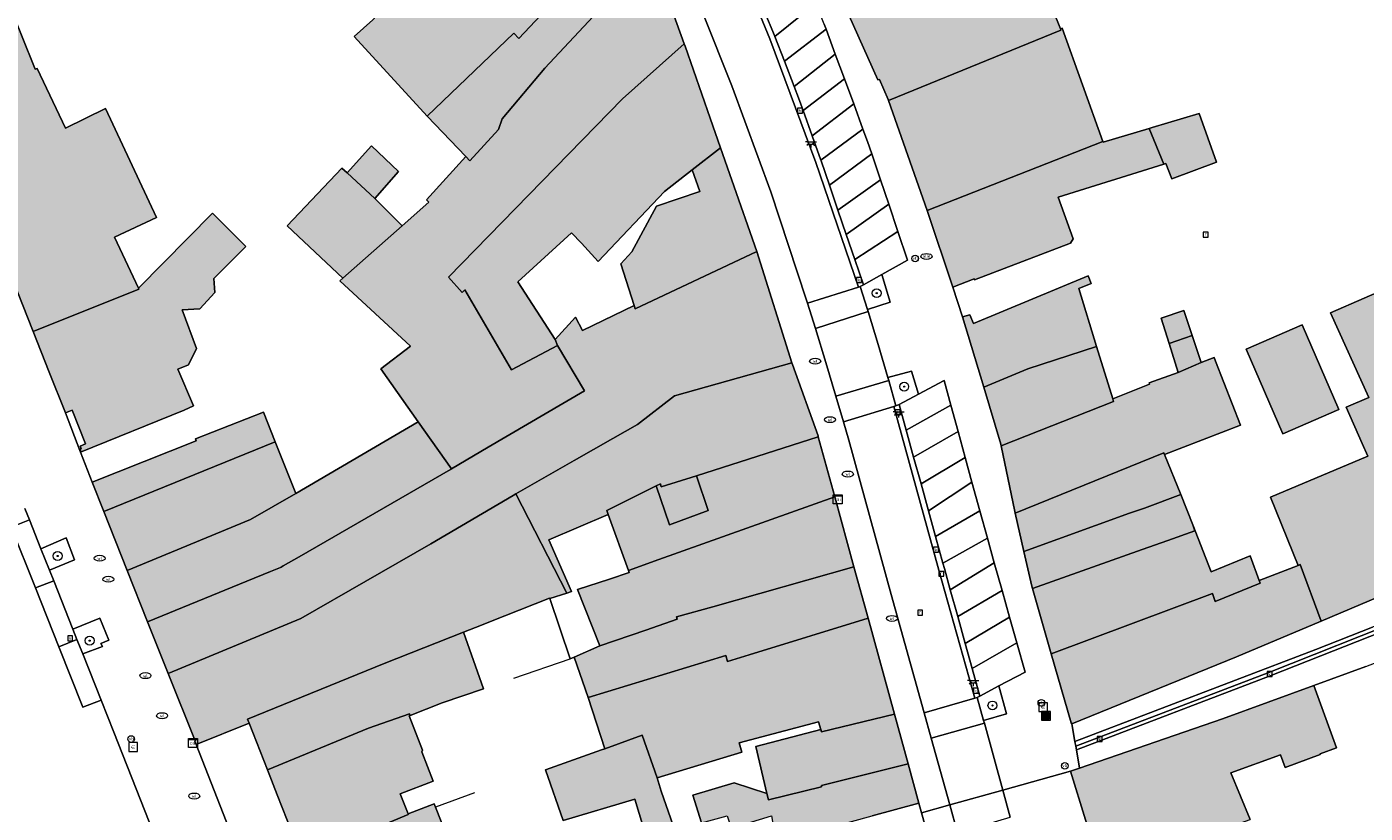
# Model space of a CAD drawing. Header units: metres. Extents: x 196496 to 197479, y 355139 to 356324.
# Tile 102 of 144: x 196795 to 196916, y 356013 to 356085. Entities that reach past the tile are written whole.
import ezdxf
from ezdxf.enums import TextEntityAlignment as Align

# ---------------------------------------------------------------- set-up
doc = ezdxf.new("R2010")
doc.units = ezdxf.units.M
doc.layers.get('0').update_dxf_attribs({"color": 252, "lineweight": 18})
for name, color, linetype, lineweight in [('B-WE-GR-BEPLANTING_CULTUUR_HEESTERS-GV', 252, 'Continuous', 18), ('B-WE-GR-BOOM-S', 252, 'Continuous', 18), ('B-WE-IE-MEUBILAIR_WEGMEUBILAIR-GV', 252, 'Continuous', 18), ('B-WE-IE-MEUBILAIR_WEGMEUBILAIR-S', 252, 'Continuous', 18), ('B-WE-IE-TERREINAFSCHEIDING_KUNSTMATIG_MUUR-G', 252, 'IE-TERREINAFSCHEIDING-KUNSTMATIG-DICHT', 18), ('B-WE-KL-BRANDSTOF_PUT-S', 252, 'Continuous', 18), ('B-WE-KL-DATA-S', 252, 'Continuous', 18), ('B-WE-KL-ET_LS_OV_LICHTPUNT-S', 252, 'Continuous', 18), ('B-WE-KL-WATER-S', 252, 'Continuous', 18), ('B-WE-OG-BEBOUWING-GV', 252, 'Continuous', 18), ('B-WE-OG-TERREIN_ERF-GV', 252, 'Continuous', 18), ('B-WE-RI-GWA_KOLK-S', 252, 'Continuous', 18), ('B-WE-RI-GWA_RIOOLPUT-S', 252, 'Continuous', 18), ('B-WE-VH-GOOT-G', 252, 'Continuous', 18), ('B-WE-VH-ONVERHARD-GV', 252, 'Continuous', 18), ('B-WE-VH-VERHARDING_ASFALT-GV', 252, 'Continuous', 18), ('B-WE-VH-VERHARDING_BETONSTRAATSTEEN-GV', 252, 'Continuous', 18), ('B-WE-VH-VERHARDING_OPEN-GV', 252, 'Continuous', 18), ('B-WE-VH-VERHARDING_STRAATBAKSTEEN-GV', 252, 'Continuous', 18), ('B-WE-VH-VERHARDING_TEGEL-GV', 252, 'Continuous', 18)]:
    doc.layers.add(name, color=color, linetype=linetype, lineweight=lineweight)
doc.layers.add('X-XX-AL-PRESENTATIE_GEBOUW3-V', color=7, linetype='Continuous', lineweight=18, true_color=0xf0f0f0)
doc.styles.add('NLCS-ISO', font='NLCS-ISO.ttf')
doc.linetypes.add('IE-TERREINAFSCHEIDING-KUNSTMATIG-DICHT', pattern='A,8,-1,[82,NLCS.SHX,S=0.75,R=90,X=0,Y=0],-1', length=10)

# ---------------------------------------------------------------- blocks, each defined once
blk = doc.blocks.new('SIE-WEG_AFVALBAK-SO')
at = {"linetype": 'ByBlock', "lineweight": 18}
h = blk.add_hatch(color=0, dxfattribs=at)
h.dxf.hatch_style = 1
h.paths.add_polyline_path([(-1.5, -1.5), (1.5, -1.5), (1.5, 1.5), (-1.5, 1.5)])
at = {"color": 0, "linetype": 'ByBlock', "lineweight": 18}
for points in [[(-2, -2), (2, -2), (2, 2), (-2, 2)], [(-1.5, -1.5), (1.5, -1.5), (1.5, 1.5), (-1.5, 1.5)]]:
    blk.add_lwpolyline(points, close=True, dxfattribs=at)
blk = doc.blocks.new('SKL-DATA_SIGNAAL_CAIKAST-SO')
at = {"color": 0, "linetype": 'ByBlock', "lineweight": 18}
for points in [[(-2, 2), (2, 2), (2, 1.68), (-2, 1.68)], [(-2, 1.52), (2, 1.52), (2, -2), (-2, -2)]]:
    blk.add_lwpolyline(points, close=True, dxfattribs=at)
at = {"color": 0, "linetype": 'ByBlock', "lineweight": 18, "style": 'NLCS-ISO'}
blk.add_text('cai', height=1.5, dxfattribs=at).set_placement((0, 0), align=Align.MIDDLE_CENTER)
blk = doc.blocks.new('SIE-WEG_PAAL_VERKEERSBORD-SO')
at = {"color": 0, "linetype": 'ByBlock', "lineweight": 18}
blk.add_circle((0, 0), 1.5, dxfattribs=at)
at = {"color": 0, "linetype": 'ByBlock', "lineweight": 18, "style": 'NLCS-ISO'}
blk.add_text('vb', height=1.5, dxfattribs=at).set_placement((0, 0.13), align=Align.MIDDLE_CENTER)
blk = doc.blocks.new('SRI-KOLK-SO')
at = {"color": 0, "linetype": 'ByBlock', "lineweight": 18}
blk.add_lwpolyline([(-1.125, -1.125), (1.125, -1.125), (1.125, 1.125), (-1.125, 1.125)], close=True, dxfattribs=at)
at = {"color": 0, "linetype": 'ByBlock', "lineweight": 18, "style": 'NLCS-ISO'}
blk.add_text('k', height=1.5, dxfattribs=at).set_placement((0, 0), align=Align.MIDDLE_CENTER)
blk = doc.blocks.new('SRI-PUT_INSPECTIEPUT_RIOOLPUT-SO')
at = {"color": 0, "linetype": 'ByBlock', "lineweight": 18}
blk.add_lwpolyline([(-1.12, -1.12), (1.12, -1.12), (1.12, 1.12), (-1.12, 1.12)], close=True, dxfattribs=at)
at = {"color": 0, "linetype": 'ByBlock', "lineweight": 18, "style": 'NLCS-ISO'}
blk.add_text('r', height=1.5, dxfattribs=at).set_placement((0, 0.28), align=Align.MIDDLE_CENTER)
blk = doc.blocks.new('SKL-BENZINEPUT_OLIEPUT-SO')
at = {"color": 0, "linetype": 'ByBlock', "lineweight": 18}
blk.add_ellipse((0, 0), major_axis=(2.5, 0), ratio=0.54, dxfattribs=at)
at = {"color": 0, "linetype": 'ByBlock', "lineweight": 18, "style": 'NLCS-ISO'}
blk.add_text('olie', height=1.5, dxfattribs=at).set_placement((0, 0.16), align=Align.MIDDLE_CENTER)
blk = doc.blocks.new('SKL-WATER_WATERLEIDINGPUT-SO')
at = {"color": 0, "linetype": 'ByBlock', "lineweight": 18}
blk.add_ellipse((0, 0), major_axis=(2.5, 0), ratio=0.54, dxfattribs=at)
at = {"color": 0, "linetype": 'ByBlock', "lineweight": 18, "style": 'NLCS-ISO'}
blk.add_text('wl', height=1.5, dxfattribs=at).set_placement((0, 0), align=Align.MIDDLE_CENTER)
blk = doc.blocks.new('SKL-ET_OV_LICHTPUNT-SO')
at = {"color": 0, "linetype": 'ByBlock', "lineweight": 18}
for points in [[(-1.25, 0), (-2.5, 0)], [(1.25, 0), (2.5, 0)], [(-0.92, -0.85), (-1.83, -1.7)], [(0, -1.25), (0, -2.5)], [(0.92, -0.85), (1.83, -1.7)]]:
    blk.add_lwpolyline(points, dxfattribs=at)
blk.add_lwpolyline([(0, 0), (1.25, 0, -1), (-1.25, 0)], format="xyb", close=True, dxfattribs=at)
blk = doc.blocks.new('SIE-WEG_BETAALAUTOMAAT-SO')
at = {"color": 0, "linetype": 'ByBlock', "lineweight": 18}
blk.add_lwpolyline([(-2, -2), (2, -2), (2, 2), (-2, 2)], close=True, dxfattribs=at)
at = {"color": 0, "linetype": 'ByBlock', "lineweight": 18, "style": 'NLCS-ISO'}
blk.add_text('€', height=1.5, dxfattribs=at).set_placement((0, 0), align=Align.MIDDLE_CENTER)
blk = doc.blocks.new('SGR-BOOM_01-SO')
at = {"linetype": 'ByBlock', "lineweight": 18}
h = blk.add_hatch(color=0, dxfattribs=at)
h.dxf.hatch_style = 1
edge = h.paths.add_edge_path()
edge.add_arc((0, 0), 0.25, 0, 360)
at = {"color": 0, "linetype": 'ByBlock', "lineweight": 18}
for radius in [2, 0.25]:
    blk.add_circle((0, 0), radius, dxfattribs=at)

msp = doc.modelspace()

# ---------------------------------------------------------------- hatches: boundary and pattern name
at = {"layer": 'X-XX-AL-PRESENTATIE_GEBOUW3-V'}
for points in [[(196831.071, 356076.499), (196838.909, 356084.006), (196839.37, 356083.508), (196849.785, 356094.605), (196845.924, 356101.662), (196845.808, 356101.906), (196832.881, 356090.135), (196831.7, 356091.255), (196826.166, 356085.199), (196824.48, 356083.697)], [(196838.909, 356084.006), (196831.071, 356076.499), (196834.576, 356072.84), (196834.927, 356072.474), (196837.538, 356075.28), (196837.869, 356076.261), (196841.724, 356080.849), (196851.359, 356091.165), (196849.97, 356094.266), (196849.785, 356094.605), (196839.37, 356083.508)], [(196872.8, 356077.901), (196888.382, 356084.288), (196888.342, 356084.389), (196884.436, 356094.139), (196884.364, 356094.318), (196868.334, 356087.623), (196871.832, 356079.776), (196871.966, 356079.828), (196872.768, 356077.993)], [(196851.359, 356091.165), (196841.724, 356080.849), (196837.869, 356076.261), (196837.538, 356075.28), (196834.927, 356072.474), (196834.576, 356072.84), (196831.016, 356068.93), (196831.225, 356068.72), (196828.822, 356066.592), (196823.453, 356061.84), (196823.19, 356061.608), (196829.569, 356055.694), (196826.88, 356053.659), (196830.279, 356048.864), (196833.296, 356044.608), (196836.612, 356046.57), (196845.305, 356051.663), (196842.871, 356055.771), (196838.72, 356053.575), (196834.489, 356060.795), (196834.234, 356060.557), (196833.01, 356061.951), (196848.753, 356078.069), (196854.332, 356083.038), (196851.537, 356090.768)], [(196795.472, 356057.017), (196805.016, 356060.862), (196804.98, 356060.934), (196802.801, 356065.552), (196806.61, 356067.342), (196802.003, 356077.198), (196798.377, 356075.405), (196795.833, 356080.821), (196795.641, 356080.736), (196793.155, 356086.904), (196791.672, 356085.627), (196785.135, 356083.129)], [(196888.342, 356084.389), (196888.382, 356084.288), (196872.8, 356077.901), (196876.279, 356067.965), (196892.18, 356074.222), (196888.502, 356084.443)], [(196855.053, 356071.642), (196857.609, 356073.637), (196856.673, 356076.325), (196854.402, 356082.844), (196854.332, 356083.038), (196848.753, 356078.069), (196833.01, 356061.951), (196834.234, 356060.557), (196834.489, 356060.795), (196838.72, 356053.575), (196842.871, 356055.771), (196842.668, 356056.302), (196839.269, 356061.512), (196844.145, 356065.954), (196845.03, 356065.027), (196846.548, 356063.365), (196852.532, 356069.675)], [(196896.36, 356075.397), (196897.681, 356072.163), (196897.874, 356072.223), (196898.413, 356070.846), (196902.443, 356072.338), (196900.895, 356076.727), (196896.643, 356075.482)], [(196897.681, 356072.163), (196896.36, 356075.397), (196892.208, 356074.143), (196892.18, 356074.222), (196876.279, 356067.965), (196878.604, 356061.035), (196880.531, 356061.789), (196880.572, 356061.7), (196889.264, 356065.002), (196889.504, 356065.401), (196888.139, 356069.187)], [(196823.848, 356071.388), (196826.36, 356069.059), (196828.491, 356071.488), (196826.043, 356073.807)], [(196849.804, 356059.376), (196849.901, 356059.071), (196860.877, 356064.247), (196858.632, 356070.698), (196857.609, 356073.637), (196855.053, 356071.642), (196855.724, 356069.695), (196851.829, 356068.352), (196849.58, 356064.242), (196848.601, 356063.143)], [(196826.36, 356069.059), (196823.848, 356071.388), (196823.377, 356071.803), (196818.422, 356066.584), (196823.453, 356061.84), (196828.822, 356066.592)], [(196804.98, 356060.934), (196805.016, 356060.862), (196795.472, 356057.017), (196796.921, 356053.356), (196798.379, 356049.674), (196798.998, 356049.92), (196800.205, 356046.882), (196799.712, 356046.667), (196799.791, 356046.436), (196799.723, 356046.414), (196799.767, 356046.289), (196799.674, 356046.258), (196799.732, 356046.111), (196809.106, 356049.919), (196809.954, 356050.294), (196808.538, 356053.621), (196809.49, 356054.004), (196810.225, 356055.501), (196808.93, 356058.975), (196810.531, 356059.087), (196811.897, 356060.556), (196811.803, 356061.832), (196814.694, 356064.708), (196811.674, 356067.74)], [(196847.862, 356047.348), (196850.103, 356048.628), (196853.436, 356051.222), (196864.059, 356054.185), (196860.877, 356064.247), (196849.901, 356059.071), (196849.804, 356059.376), (196845.121, 356057.122), (196844.499, 356058.324), (196842.668, 356056.302), (196842.871, 356055.771), (196845.305, 356051.663), (196836.612, 356046.57), (196833.296, 356044.608), (196833.188, 356044.544), (196819.512, 356036.656), (196818.074, 356035.827), (196817.897, 356035.725), (196817.812, 356035.69), (196816.917, 356035.322), (196814.793, 356034.448), (196805.808, 356030.787), (196807.665, 356026.114), (196819.654, 356031.069), (196831.408, 356037.821), (196838.874, 356042.2), (196839.092, 356042.354), (196844.376, 356045.356)], [(196881.405, 356051.982), (196885.387, 356053.648), (196891.611, 356055.667), (196889.99, 356060.92), (196891.131, 356061.377), (196890.861, 356062.047), (196880.488, 356057.751), (196880.152, 356058.526), (196879.483, 356058.34)], [(196923.647, 356050.39), (196918.84, 356061.355), (196912.768, 356058.723), (196916.231, 356051.055), (196914.187, 356050.19), (196915.623, 356046.908), (196916.124, 356045.764), (196907.323, 356042.06), (196909.825, 356035.873), (196910.015, 356035.946), (196911.909, 356030.842), (196923.577, 356035.781), (196923.391, 356036.227), (196919.035, 356046.689), (196918.963, 356046.862), (196918.303, 356046.574), (196917.8, 356047.819), (196923.135, 356050.126), (196923.663, 356050.354)], [(196898.162, 356055.954), (196900.247, 356056.67), (196899.495, 356058.93), (196897.436, 356058.245)], [(196908.463, 356047.777), (196913.518, 356049.967), (196910.193, 356057.618), (196905.14, 356055.422)], [(196898.162, 356055.954), (196898.999, 356053.314), (196901.058, 356054.233), (196900.247, 356056.67)], [(196891.611, 356055.667), (196885.387, 356053.648), (196881.405, 356051.982), (196882.961, 356046.836), (196882.994, 356046.676), (196893.141, 356050.711), (196893.069, 356050.945)], [(196884.262, 356040.599), (196897.69, 356046.048), (196897.752, 356045.897), (196904.621, 356048.566), (196902.37, 356054.36), (196902.251, 356054.666), (196901.058, 356054.233), (196898.999, 356053.314), (196896.353, 356052.392), (196896.399, 356052.259), (196893.069, 356050.945), (196893.141, 356050.711), (196882.994, 356046.676), (196884.226, 356040.761)], [(196851.8, 356043.063), (196852.168, 356043.246), (196852.241, 356042.975), (196855.422, 356043.989), (196866.445, 356047.502), (196866.424, 356047.579), (196864.107, 356054.033), (196864.059, 356054.185), (196853.436, 356051.222), (196850.103, 356048.628), (196847.862, 356047.348), (196844.376, 356045.356), (196839.092, 356042.354), (196843.708, 356033.369), (196844.119, 356033.503), (196842.083, 356038.177), (196847.457, 356040.478), (196847.328, 356040.835)], [(196801.849, 356040.765), (196817.355, 356047.064), (196816.297, 356049.741), (196810.138, 356047.308), (196810.19, 356047.154), (196800.805, 356043.401)], [(196817.812, 356035.69), (196817.897, 356035.725), (196818.074, 356035.827), (196819.512, 356036.656), (196833.188, 356044.544), (196833.296, 356044.608), (196830.279, 356048.864), (196819.204, 356042.384), (196815.096, 356040.018), (196803.967, 356035.418), (196805.808, 356030.787), (196814.793, 356034.448), (196816.917, 356035.322)], [(196851.8, 356043.063), (196847.328, 356040.835), (196847.457, 356040.478), (196849.28, 356035.416), (196852.029, 356036.406), (196867.939, 356042.086), (196866.445, 356047.502), (196855.422, 356043.989), (196856.488, 356040.828), (196853.007, 356039.544)], [(196817.355, 356047.064), (196801.849, 356040.765), (196803.967, 356035.418), (196815.096, 356040.018), (196819.204, 356042.384)], [(196885.042, 356037.126), (196894.593, 356040.592), (196895.938, 356041.061), (196899.239, 356042.29), (196897.752, 356045.897), (196897.69, 356046.048), (196884.262, 356040.599)], [(196855.422, 356043.989), (196852.241, 356042.975), (196852.168, 356043.246), (196851.8, 356043.063), (196853.007, 356039.544), (196856.488, 356040.828)], [(196807.665, 356026.114), (196810.094, 356020.003), (196810.072, 356019.981), (196810.196, 356019.674), (196814.996, 356021.623), (196814.854, 356021.987), (196827.188, 356027), (196834.367, 356029.828), (196835.467, 356030.261), (196838.114, 356031.315), (196842.156, 356032.926), (196842.175, 356032.87), (196843.708, 356033.369), (196839.092, 356042.354), (196838.874, 356042.2), (196831.408, 356037.821), (196819.654, 356031.069)], [(196849.28, 356035.416), (196849.342, 356035.245), (196847.575, 356034.629), (196844.679, 356033.686), (196846.681, 356028.604), (196850.868, 356030.006), (196853.693, 356031.017), (196853.633, 356031.221), (196856.899, 356032.136), (196869.675, 356035.753), (196867.939, 356042.086), (196852.029, 356036.406)], [(196899.239, 356042.29), (196895.938, 356041.061), (196894.593, 356040.592), (196885.042, 356037.126), (196885.746, 356033.993), (196885.806, 356033.786), (196895.729, 356037.326), (196898.049, 356038.134), (196900.487, 356038.994), (196900.315, 356039.538)], [(196887.511, 356027.886), (196902.074, 356033.347), (196902.329, 356032.619), (196906.411, 356034.263), (196906.315, 356034.522), (196905.49, 356036.753), (196901.98, 356035.284), (196900.315, 356039.538), (196900.487, 356038.994), (196898.049, 356038.134), (196895.729, 356037.326), (196885.806, 356033.786)], [(196845.638, 356023.919), (196858.08, 356027.744), (196858.248, 356027.19), (196860.193, 356027.787), (196870.953, 356031.093), (196869.675, 356035.753), (196856.899, 356032.136), (196853.633, 356031.221), (196853.693, 356031.017), (196850.868, 356030.006), (196846.681, 356028.604), (196844.364, 356027.582)], [(196906.315, 356034.522), (196906.411, 356034.263), (196902.329, 356032.619), (196902.074, 356033.347), (196887.511, 356027.886), (196889.319, 356021.628), (196889.356, 356021.544), (196889.37, 356021.55), (196904.25, 356027.6), (196911.909, 356030.842), (196910.015, 356035.946), (196909.825, 356035.873)], [(196845.638, 356023.919), (196847.153, 356019.303), (196850.533, 356020.528), (196851.868, 356016.667), (196859.535, 356018.989), (196859.29, 356019.829), (196866.48, 356021.74), (196866.675, 356021.026), (196866.731, 356020.823), (196873.327, 356022.433), (196870.953, 356031.093), (196860.193, 356027.787), (196858.248, 356027.19), (196858.08, 356027.744)], [(196814.996, 356021.623), (196816.653, 356017.38), (196825.765, 356021.17), (196829.489, 356022.465), (196829.545, 356022.312), (196832.427, 356023.442), (196836.168, 356024.73), (196834.367, 356029.828), (196827.188, 356027), (196814.854, 356021.987)], [(196891.95, 356008.459), (196897.751, 356010.401), (196897.805, 356010.236), (196903.731, 356012.275), (196905.507, 356012.886), (196903.734, 356017.109), (196908.249, 356018.755), (196908.671, 356017.597), (196911.838, 356018.791), (196911.819, 356018.843), (196913.292, 356019.38), (196911.236, 356025.019), (196903.002, 356022.015), (196890.072, 356017.549), (196889.245, 356017.265)], [(196819.796, 356009.33), (196829.368, 356013.363), (196829.353, 356013.401), (196828.651, 356015.219), (196831.621, 356016.378), (196830.612, 356019.023), (196830.675, 356019.173), (196829.469, 356022.282), (196829.545, 356022.312), (196829.489, 356022.465), (196825.765, 356021.17), (196816.653, 356017.38), (196817.525, 356015.145), (196818.867, 356011.709)], [(196861.801, 356015.236), (196861.93, 356014.689), (196866.73, 356015.856), (196866.733, 356015.985), (196874.563, 356017.928), (196873.327, 356022.433), (196866.731, 356020.823), (196866.675, 356021.026), (196860.814, 356019.495)], [(196838.511, 356001.732), (196854.863, 356007.953), (196854.794, 356008.149), (196852.236, 356015.452), (196851.868, 356016.667), (196850.533, 356020.528), (196847.153, 356019.303), (196846.852, 356019.185), (196841.775, 356017.384), (196843.379, 356012.798), (196849.871, 356014.743), (196851.34, 356009.843), (196837.469, 356004.377)], [(196875.537, 356014.374), (196874.563, 356017.928), (196866.733, 356015.985), (196866.73, 356015.856), (196861.93, 356014.689), (196861.801, 356015.236), (196858.831, 356016.216), (196855.098, 356015.098), (196855.883, 356012.604), (196858.2, 356013.229), (196858.569, 356012.127), (196862.214, 356013.245), (196862.649, 356010.841), (196871.321, 356013.218)], [(196829.353, 356013.401), (196829.368, 356013.363), (196819.796, 356009.33), (196820.097, 356008.558), (196819.713, 356008.408), (196819.448, 356007.715), (196819.979, 356006.355), (196820.646, 356006.027), (196821.028, 356006.176), (196821.828, 356004.126), (196833.894, 356008.838), (196831.827, 356014.019), (196831.709, 356014.314)]]:
    msp.add_hatch(color=256, dxfattribs=at).paths.add_polyline_path(points)

# ---------------------------------------------------------------- linework, layer by layer
at = {"layer": 'B-WE-GR-BEPLANTING_CULTUUR_HEESTERS-GV', "flags": 128}
for points in [[(196872.202, 356062.189), (196870.524, 356061.244), (196870.237, 356061.082), (196870.898, 356059.011), (196872.944, 356059.678)], [(196872.823, 356052.593), (196873.468, 356050.291), (196873.751, 356050.44), (196875.497, 356051.363), (196874.869, 356053.44), (196872.745, 356052.864)], [(196882.782, 356024.981), (196881.067, 356024.067), (196880.816, 356023.933), (196881.393, 356021.842), (196883.473, 356022.451)]]:
    msp.add_lwpolyline(points, close=True, dxfattribs=at)
at = {"layer": 'B-WE-IE-MEUBILAIR_WEGMEUBILAIR-GV', "flags": 128}
for points in [[(196870.237, 356061.082), (196870.898, 356059.011), (196872.944, 356059.678), (196872.202, 356062.189), (196870.524, 356061.244)], [(196873.751, 356050.44), (196875.497, 356051.363), (196874.869, 356053.44), (196872.745, 356052.864), (196872.823, 356052.593), (196873.468, 356050.291)], [(196796.161, 356037.385), (196796.936, 356035.437), (196799.208, 356036.366), (196798.443, 356038.363)], [(196799.421, 356029.191), (196799.943, 356027.879), (196801.717, 356028.547), (196801.571, 356028.824), (196802.289, 356029.124), (196801.483, 356031.109), (196799.053, 356030.117)], [(196882.782, 356024.981), (196881.067, 356024.067), (196880.816, 356023.933), (196881.393, 356021.842), (196883.473, 356022.451)]]:
    msp.add_lwpolyline(points, close=True, dxfattribs=at)
at = {"layer": 'B-WE-IE-TERREINAFSCHEIDING_KUNSTMATIG_MUUR-G', "ltscale": 0.2, "flags": 128}
for points in [[(196838.921, 356025.677), (196844.019, 356027.43)], [(196835.366, 356015.307), (196831.827, 356014.019)]]:
    msp.add_lwpolyline(points, dxfattribs=at)
at = {"layer": 'B-WE-OG-BEBOUWING-GV', "flags": 128}
for points in [[(196831.071, 356076.499), (196838.909, 356084.006), (196839.37, 356083.508), (196849.785, 356094.605), (196845.924, 356101.662), (196845.808, 356101.906), (196832.881, 356090.135), (196831.7, 356091.255), (196826.166, 356085.199), (196824.48, 356083.697)], [(196838.909, 356084.006), (196831.071, 356076.499), (196834.576, 356072.84), (196834.927, 356072.474), (196837.538, 356075.28), (196837.869, 356076.261), (196841.724, 356080.849), (196851.359, 356091.165), (196849.97, 356094.266), (196849.785, 356094.605), (196839.37, 356083.508)], [(196872.8, 356077.901), (196888.382, 356084.288), (196888.342, 356084.389), (196884.436, 356094.139), (196884.364, 356094.318), (196868.334, 356087.623), (196871.832, 356079.776), (196871.966, 356079.828), (196872.768, 356077.993)], [(196795.472, 356057.017), (196805.016, 356060.862), (196804.98, 356060.934), (196802.801, 356065.552), (196806.61, 356067.342), (196802.003, 356077.198), (196798.377, 356075.405), (196795.833, 356080.821), (196795.641, 356080.736), (196793.155, 356086.904), (196791.672, 356085.627), (196785.135, 356083.129)], [(196888.342, 356084.389), (196888.382, 356084.288), (196872.8, 356077.901), (196876.279, 356067.965), (196892.18, 356074.222), (196888.502, 356084.443)], [(196855.053, 356071.642), (196857.609, 356073.637), (196856.673, 356076.325), (196854.402, 356082.844), (196854.332, 356083.038), (196848.753, 356078.069), (196833.01, 356061.951), (196834.234, 356060.557), (196834.489, 356060.795), (196838.72, 356053.575), (196842.871, 356055.771), (196842.668, 356056.302), (196839.269, 356061.512), (196844.145, 356065.954), (196845.03, 356065.027), (196846.548, 356063.365), (196852.532, 356069.675)], [(196896.36, 356075.397), (196897.681, 356072.163), (196897.874, 356072.223), (196898.413, 356070.846), (196902.443, 356072.338), (196900.895, 356076.727), (196896.643, 356075.482)], [(196897.681, 356072.163), (196896.36, 356075.397), (196892.208, 356074.143), (196892.18, 356074.222), (196876.279, 356067.965), (196878.604, 356061.035), (196880.531, 356061.789), (196880.572, 356061.7), (196889.264, 356065.002), (196889.504, 356065.401), (196888.139, 356069.187)], [(196823.848, 356071.388), (196826.36, 356069.059), (196828.491, 356071.488), (196826.043, 356073.807)], [(196849.804, 356059.376), (196849.901, 356059.071), (196860.877, 356064.247), (196858.632, 356070.698), (196857.609, 356073.637), (196855.053, 356071.642), (196855.724, 356069.695), (196851.829, 356068.352), (196849.58, 356064.242), (196848.601, 356063.143)], [(196826.36, 356069.059), (196823.848, 356071.388), (196823.377, 356071.803), (196818.422, 356066.584), (196823.453, 356061.84), (196828.822, 356066.592)], [(196804.98, 356060.934), (196805.016, 356060.862), (196795.472, 356057.017), (196796.921, 356053.356), (196798.379, 356049.674), (196798.998, 356049.92), (196800.205, 356046.882), (196799.712, 356046.667), (196799.791, 356046.436), (196799.723, 356046.414), (196799.767, 356046.289), (196799.674, 356046.258), (196799.732, 356046.111), (196809.106, 356049.919), (196809.954, 356050.294), (196808.538, 356053.621), (196809.49, 356054.004), (196810.225, 356055.501), (196808.93, 356058.975), (196810.531, 356059.087), (196811.897, 356060.556), (196811.803, 356061.832), (196814.694, 356064.708), (196811.674, 356067.74)], [(196847.862, 356047.348), (196850.103, 356048.628), (196853.436, 356051.222), (196864.059, 356054.185), (196860.877, 356064.247), (196849.901, 356059.071), (196849.804, 356059.376), (196845.121, 356057.122), (196844.499, 356058.324), (196842.668, 356056.302), (196842.871, 356055.771), (196845.305, 356051.663), (196836.612, 356046.57), (196833.296, 356044.608), (196833.188, 356044.544), (196819.512, 356036.656), (196818.074, 356035.827), (196817.897, 356035.725), (196817.812, 356035.69), (196816.917, 356035.322), (196814.793, 356034.448), (196805.808, 356030.787), (196807.665, 356026.114), (196819.654, 356031.069), (196831.408, 356037.821), (196838.874, 356042.2), (196839.092, 356042.354), (196844.376, 356045.356)], [(196881.405, 356051.982), (196885.387, 356053.648), (196891.611, 356055.667), (196889.99, 356060.92), (196891.131, 356061.377), (196890.861, 356062.047), (196880.488, 356057.751), (196880.152, 356058.526), (196879.483, 356058.34)], [(196923.647, 356050.39), (196918.84, 356061.355), (196912.768, 356058.723), (196916.231, 356051.055), (196914.187, 356050.19), (196915.623, 356046.908), (196916.124, 356045.764), (196907.323, 356042.06), (196909.825, 356035.873), (196910.015, 356035.946), (196911.909, 356030.842), (196923.577, 356035.781), (196923.391, 356036.227), (196919.035, 356046.689), (196918.963, 356046.862), (196918.303, 356046.574), (196917.8, 356047.819), (196923.135, 356050.126), (196923.663, 356050.354)], [(196898.162, 356055.954), (196900.247, 356056.67), (196899.495, 356058.93), (196897.436, 356058.245)], [(196908.463, 356047.777), (196913.518, 356049.967), (196910.193, 356057.618), (196905.14, 356055.422)], [(196898.162, 356055.954), (196898.999, 356053.314), (196901.058, 356054.233), (196900.247, 356056.67)], [(196891.611, 356055.667), (196885.387, 356053.648), (196881.405, 356051.982), (196882.961, 356046.836), (196882.994, 356046.676), (196893.141, 356050.711), (196893.069, 356050.945)], [(196884.262, 356040.599), (196897.69, 356046.048), (196897.752, 356045.897), (196904.621, 356048.566), (196902.37, 356054.36), (196902.251, 356054.666), (196901.058, 356054.233), (196898.999, 356053.314), (196896.353, 356052.392), (196896.399, 356052.259), (196893.069, 356050.945), (196893.141, 356050.711), (196882.994, 356046.676), (196884.226, 356040.761)], [(196851.8, 356043.063), (196852.168, 356043.246), (196852.241, 356042.975), (196855.422, 356043.989), (196866.445, 356047.502), (196866.424, 356047.579), (196864.107, 356054.033), (196864.059, 356054.185), (196853.436, 356051.222), (196850.103, 356048.628), (196847.862, 356047.348), (196844.376, 356045.356), (196839.092, 356042.354), (196843.708, 356033.369), (196844.119, 356033.503), (196842.083, 356038.177), (196847.457, 356040.478), (196847.328, 356040.835)], [(196801.849, 356040.765), (196817.355, 356047.064), (196816.297, 356049.741), (196810.138, 356047.308), (196810.19, 356047.154), (196800.805, 356043.401)], [(196817.812, 356035.69), (196817.897, 356035.725), (196818.074, 356035.827), (196819.512, 356036.656), (196833.188, 356044.544), (196833.296, 356044.608), (196830.279, 356048.864), (196819.204, 356042.384), (196815.096, 356040.018), (196803.967, 356035.418), (196805.808, 356030.787), (196814.793, 356034.448), (196816.917, 356035.322)], [(196851.8, 356043.063), (196847.328, 356040.835), (196847.457, 356040.478), (196849.28, 356035.416), (196852.029, 356036.406), (196867.939, 356042.086), (196866.445, 356047.502), (196855.422, 356043.989), (196856.488, 356040.828), (196853.007, 356039.544)], [(196817.355, 356047.064), (196801.849, 356040.765), (196803.967, 356035.418), (196815.096, 356040.018), (196819.204, 356042.384)], [(196885.042, 356037.126), (196894.593, 356040.592), (196895.938, 356041.061), (196899.239, 356042.29), (196897.752, 356045.897), (196897.69, 356046.048), (196884.262, 356040.599)], [(196855.422, 356043.989), (196852.241, 356042.975), (196852.168, 356043.246), (196851.8, 356043.063), (196853.007, 356039.544), (196856.488, 356040.828)], [(196807.665, 356026.114), (196810.094, 356020.003), (196810.072, 356019.981), (196810.196, 356019.674), (196814.996, 356021.623), (196814.854, 356021.987), (196827.188, 356027), (196834.367, 356029.828), (196835.467, 356030.261), (196838.114, 356031.315), (196842.156, 356032.926), (196842.175, 356032.87), (196843.708, 356033.369), (196839.092, 356042.354), (196838.874, 356042.2), (196831.408, 356037.821), (196819.654, 356031.069)], [(196849.28, 356035.416), (196849.342, 356035.245), (196847.575, 356034.629), (196844.679, 356033.686), (196846.681, 356028.604), (196850.868, 356030.006), (196853.693, 356031.017), (196853.633, 356031.221), (196856.899, 356032.136), (196869.675, 356035.753), (196867.939, 356042.086), (196852.029, 356036.406)], [(196899.239, 356042.29), (196895.938, 356041.061), (196894.593, 356040.592), (196885.042, 356037.126), (196885.746, 356033.993), (196885.806, 356033.786), (196895.729, 356037.326), (196898.049, 356038.134), (196900.487, 356038.994), (196900.315, 356039.538)], [(196887.511, 356027.886), (196902.074, 356033.347), (196902.329, 356032.619), (196906.411, 356034.263), (196906.315, 356034.522), (196905.49, 356036.753), (196901.98, 356035.284), (196900.315, 356039.538), (196900.487, 356038.994), (196898.049, 356038.134), (196895.729, 356037.326), (196885.806, 356033.786)], [(196845.638, 356023.919), (196858.08, 356027.744), (196858.248, 356027.19), (196860.193, 356027.787), (196870.953, 356031.093), (196869.675, 356035.753), (196856.899, 356032.136), (196853.633, 356031.221), (196853.693, 356031.017), (196850.868, 356030.006), (196846.681, 356028.604), (196844.364, 356027.582)], [(196906.315, 356034.522), (196906.411, 356034.263), (196902.329, 356032.619), (196902.074, 356033.347), (196887.511, 356027.886), (196889.319, 356021.628), (196889.356, 356021.544), (196889.37, 356021.55), (196904.25, 356027.6), (196911.909, 356030.842), (196910.015, 356035.946), (196909.825, 356035.873)], [(196845.638, 356023.919), (196847.153, 356019.303), (196850.533, 356020.528), (196851.868, 356016.667), (196859.535, 356018.989), (196859.29, 356019.829), (196866.48, 356021.74), (196866.675, 356021.026), (196866.731, 356020.823), (196873.327, 356022.433), (196870.953, 356031.093), (196860.193, 356027.787), (196858.248, 356027.19), (196858.08, 356027.744)], [(196814.996, 356021.623), (196816.653, 356017.38), (196825.765, 356021.17), (196829.489, 356022.465), (196829.545, 356022.312), (196832.427, 356023.442), (196836.168, 356024.73), (196834.367, 356029.828), (196827.188, 356027), (196814.854, 356021.987)], [(196891.95, 356008.459), (196897.751, 356010.401), (196897.805, 356010.236), (196903.731, 356012.275), (196905.507, 356012.886), (196903.734, 356017.109), (196908.249, 356018.755), (196908.671, 356017.597), (196911.838, 356018.791), (196911.819, 356018.843), (196913.292, 356019.38), (196911.236, 356025.019), (196903.002, 356022.015), (196890.072, 356017.549), (196889.245, 356017.265)], [(196819.796, 356009.33), (196829.368, 356013.363), (196829.353, 356013.401), (196828.651, 356015.219), (196831.621, 356016.378), (196830.612, 356019.023), (196830.675, 356019.173), (196829.469, 356022.282), (196829.545, 356022.312), (196829.489, 356022.465), (196825.765, 356021.17), (196816.653, 356017.38), (196817.525, 356015.145), (196818.867, 356011.709)], [(196861.801, 356015.236), (196861.93, 356014.689), (196866.73, 356015.856), (196866.733, 356015.985), (196874.563, 356017.928), (196873.327, 356022.433), (196866.731, 356020.823), (196866.675, 356021.026), (196860.814, 356019.495)], [(196838.511, 356001.732), (196854.863, 356007.953), (196854.794, 356008.149), (196852.236, 356015.452), (196851.868, 356016.667), (196850.533, 356020.528), (196847.153, 356019.303), (196846.852, 356019.185), (196841.775, 356017.384), (196843.379, 356012.798), (196849.871, 356014.743), (196851.34, 356009.843), (196837.469, 356004.377)], [(196875.537, 356014.374), (196874.563, 356017.928), (196866.733, 356015.985), (196866.73, 356015.856), (196861.93, 356014.689), (196861.801, 356015.236), (196858.831, 356016.216), (196855.098, 356015.098), (196855.883, 356012.604), (196858.2, 356013.229), (196858.569, 356012.127), (196862.214, 356013.245), (196862.649, 356010.841), (196871.321, 356013.218)], [(196829.353, 356013.401), (196829.368, 356013.363), (196819.796, 356009.33), (196820.097, 356008.558), (196819.713, 356008.408), (196819.448, 356007.715), (196819.979, 356006.355), (196820.646, 356006.027), (196821.028, 356006.176), (196821.828, 356004.126), (196833.894, 356008.838), (196831.827, 356014.019), (196831.709, 356014.314)]]:
    msp.add_lwpolyline(points, close=True, dxfattribs=at)
msp.add_lwpolyline([(196851.359, 356091.165), (196841.724, 356080.849), (196837.869, 356076.261), (196837.538, 356075.28), (196834.927, 356072.474), (196834.576, 356072.84), (196831.016, 356068.93), (196831.225, 356068.72), (196828.822, 356066.592), (196823.453, 356061.84), (196823.19, 356061.608), (196829.569, 356055.694), (196826.88, 356053.659), (196830.279, 356048.864), (196833.296, 356044.608), (196836.612, 356046.57), (196845.305, 356051.663), (196842.871, 356055.771), (196838.72, 356053.575), (196834.489, 356060.795), (196834.234, 356060.557), (196833.01, 356061.951), (196848.753, 356078.069), (196854.332, 356083.038), (196851.537, 356090.768)], dxfattribs=at)
at = {"layer": 'B-WE-OG-TERREIN_ERF-GV', "flags": 128}
for points in [[(196884.436, 356094.139), (196888.342, 356084.389), (196888.502, 356084.443), (196892.18, 356074.222), (196892.208, 356074.143), (196896.36, 356075.397), (196896.643, 356075.482), (196900.895, 356076.727), (196902.443, 356072.338), (196898.413, 356070.846), (196897.874, 356072.223), (196897.681, 356072.163), (196888.139, 356069.187), (196889.504, 356065.401), (196889.264, 356065.002), (196880.572, 356061.7), (196880.531, 356061.789), (196878.604, 356061.035), (196879.483, 356058.34), (196880.152, 356058.526), (196880.488, 356057.751), (196890.861, 356062.047), (196891.131, 356061.377), (196889.99, 356060.92), (196891.611, 356055.667), (196893.069, 356050.945), (196896.399, 356052.259), (196896.353, 356052.392), (196898.999, 356053.314), (196898.162, 356055.954), (196897.436, 356058.245), (196899.495, 356058.93), (196900.247, 356056.67), (196901.058, 356054.233), (196902.251, 356054.666), (196902.37, 356054.36), (196904.621, 356048.566), (196897.752, 356045.897), (196899.239, 356042.29), (196900.315, 356039.538), (196901.98, 356035.284), (196905.49, 356036.753), (196906.315, 356034.522), (196909.825, 356035.873), (196907.323, 356042.06), (196916.124, 356045.764), (196915.623, 356046.908), (196914.187, 356050.19), (196916.231, 356051.055), (196912.768, 356058.723), (196918.84, 356061.355)], [(196793.155, 356086.904), (196795.641, 356080.736), (196795.833, 356080.821), (196798.377, 356075.405), (196802.003, 356077.198), (196806.61, 356067.342), (196802.801, 356065.552), (196804.98, 356060.934), (196811.674, 356067.74), (196814.694, 356064.708), (196811.803, 356061.832), (196811.897, 356060.556), (196810.531, 356059.087), (196808.93, 356058.975), (196810.225, 356055.501), (196809.49, 356054.004), (196808.538, 356053.621), (196809.954, 356050.294), (196809.106, 356049.919), (196799.732, 356046.111), (196800.805, 356043.401), (196810.19, 356047.154), (196810.138, 356047.308), (196816.297, 356049.741), (196817.355, 356047.064), (196819.204, 356042.384), (196830.279, 356048.864), (196826.88, 356053.659), (196829.569, 356055.694), (196823.19, 356061.608), (196823.453, 356061.84), (196818.422, 356066.584), (196823.377, 356071.803), (196823.848, 356071.388), (196826.043, 356073.807), (196828.491, 356071.488), (196826.36, 356069.059), (196828.822, 356066.592), (196831.225, 356068.72), (196831.016, 356068.93), (196834.576, 356072.84), (196831.071, 356076.499), (196824.48, 356083.697), (196826.166, 356085.199)], [(196851.34, 356009.843), (196849.871, 356014.743), (196843.379, 356012.798), (196841.775, 356017.384), (196846.852, 356019.185), (196847.153, 356019.303), (196845.638, 356023.919), (196844.364, 356027.582), (196844.019, 356027.43), (196842.175, 356032.87), (196842.156, 356032.926), (196838.114, 356031.315), (196835.467, 356030.261), (196834.367, 356029.828), (196836.168, 356024.73), (196832.427, 356023.442), (196829.545, 356022.312), (196829.469, 356022.282), (196830.675, 356019.173), (196830.612, 356019.023), (196831.621, 356016.378), (196828.651, 356015.219), (196829.353, 356013.401), (196831.709, 356014.314), (196831.827, 356014.019), (196833.894, 356008.838)], [(196915.95, 356026.738), (196911.236, 356025.019), (196913.292, 356019.38), (196911.819, 356018.843), (196911.838, 356018.791), (196908.671, 356017.597), (196908.249, 356018.755), (196903.734, 356017.109), (196905.507, 356012.886)], [(196818.867, 356011.709), (196817.525, 356015.145), (196816.653, 356017.38), (196814.996, 356021.623), (196810.196, 356019.674), (196816.972, 356002.34)], [(196855.883, 356012.604), (196855.098, 356015.098), (196858.831, 356016.216), (196861.801, 356015.236), (196860.814, 356019.495), (196866.675, 356021.026), (196866.48, 356021.74), (196859.29, 356019.829), (196859.535, 356018.989), (196851.868, 356016.667), (196852.236, 356015.452), (196854.794, 356008.149)], [(196876.882, 356009.553), (196875.779, 356013.508), (196875.537, 356014.374), (196871.321, 356013.218)]]:
    msp.add_lwpolyline(points, dxfattribs=at)
for points in [[(196849.804, 356059.376), (196848.601, 356063.143), (196849.58, 356064.242), (196851.829, 356068.352), (196855.724, 356069.695), (196855.053, 356071.642), (196852.532, 356069.675), (196846.548, 356063.365), (196845.03, 356065.027), (196844.145, 356065.954), (196839.269, 356061.512), (196842.668, 356056.302), (196844.499, 356058.324), (196845.121, 356057.122)], [(196913.518, 356049.967), (196908.463, 356047.777), (196905.14, 356055.422), (196910.193, 356057.618)], [(196844.364, 356027.582), (196846.681, 356028.604), (196844.679, 356033.686), (196847.575, 356034.629), (196849.342, 356035.245), (196849.28, 356035.416), (196847.457, 356040.478), (196842.083, 356038.177), (196844.119, 356033.503), (196843.708, 356033.369), (196842.175, 356032.87), (196844.019, 356027.43)]]:
    msp.add_lwpolyline(points, close=True, dxfattribs=at)
at = {"layer": 'B-WE-VH-GOOT-G', "flags": 128}
for points in [[(196846.885, 356116.76), (196846.713, 356116.671), (196857.273, 356094.746), (196859.745, 356089.153), (196862.077, 356083.501), (196866.222, 356072.316), (196870.071, 356061.026)], [(196870.071, 356061.026), (196870.237, 356061.082)], [(196873.468, 356050.291), (196873.269, 356050.247)], [(196873.269, 356050.247), (196877.343, 356035.451), (196880.59, 356023.879)], [(196889.723, 356019.539), (196907.183, 356026.203), (196919.627, 356031.13), (196927.136, 356034.407)], [(196889.783, 356019.198), (196907.307, 356025.887), (196919.757, 356030.816), (196927.272, 356034.095)], [(196880.59, 356023.879), (196880.816, 356023.933)]]:
    msp.add_lwpolyline(points, dxfattribs=at)
at = {"layer": 'B-WE-VH-ONVERHARD-GV', "flags": 128}
for points in [[(196796.936, 356035.437), (196799.208, 356036.366), (196798.443, 356038.363), (196796.161, 356037.385)], [(196799.053, 356030.117), (196799.421, 356029.191), (196799.943, 356027.879), (196801.717, 356028.547), (196801.571, 356028.824), (196802.289, 356029.124), (196801.483, 356031.109)]]:
    msp.add_lwpolyline(points, close=True, dxfattribs=at)
at = {"layer": 'B-WE-VH-VERHARDING_ASFALT-GV', "flags": 128}
msp.add_lwpolyline([(196807.975, 356007.569), (196802.761, 356020.796), (196801.614, 356023.679), (196799.966, 356023.047), (196797.794, 356028.505), (196795.67, 356033.845), (196793.485, 356039.335), (196795.127, 356039.984), (196794.714, 356041.022)], dxfattribs=at)
for points in [[(196796.936, 356035.437), (196796.161, 356037.385), (196795.127, 356039.984), (196793.485, 356039.335), (196795.67, 356033.845), (196797.321, 356034.47)], [(196799.421, 356029.191), (196799.053, 356030.117), (196797.321, 356034.47), (196795.67, 356033.845), (196797.794, 356028.505)], [(196799.943, 356027.879), (196799.421, 356029.191), (196797.794, 356028.505), (196799.966, 356023.047), (196801.614, 356023.679)]]:
    msp.add_lwpolyline(points, close=True, dxfattribs=at)
at = {"layer": 'B-WE-VH-VERHARDING_BETONSTRAATSTEEN-GV', "flags": 128}
for points in [[(196854.502, 356089.366), (196855.301, 356087.521), (196856.082, 356085.668), (196858.635, 356079.24), (196862.141, 356069.649), (196865.354, 356059.955), (196865.474, 356059.576), (196870.071, 356061.026), (196866.222, 356072.316), (196862.077, 356083.501), (196859.745, 356089.153), (196857.273, 356094.746), (196846.713, 356116.671), (196846.885, 356116.76), (196846.619, 356117.33), (196842.232, 356115.136), (196842.43, 356114.699), (196853.516, 356091.58)], [(196862.524, 356083.693), (196866.215, 356086.683), (196865.323, 356088.86), (196861.568, 356086.013), (196862.48, 356083.807)], [(196862.524, 356083.693), (196863.38, 356081.475), (196867.147, 356084.365), (196866.978, 356084.822), (196866.215, 356086.683)], [(196863.38, 356081.475), (196864.262, 356079.192), (196867.987, 356082.092), (196867.147, 356084.365)], [(196864.262, 356079.192), (196864.661, 356078.158), (196865.068, 356077.025), (196868.811, 356079.862), (196867.987, 356082.092)], [(196865.897, 356074.717), (196869.646, 356077.601), (196868.811, 356079.862), (196865.068, 356077.025)], [(196865.897, 356074.717), (196866.689, 356072.513), (196870.484, 356075.332), (196869.646, 356077.601)], [(196867.455, 356070.263), (196871.279, 356073.083), (196870.898, 356074.211), (196870.484, 356075.332), (196866.689, 356072.513), (196866.708, 356072.46)], [(196867.455, 356070.263), (196868.228, 356067.993), (196872.065, 356070.755), (196871.279, 356073.083)], [(196868.979, 356065.785), (196872.815, 356068.533), (196872.065, 356070.755), (196868.228, 356067.993)], [(196868.979, 356065.785), (196869.745, 356063.533), (196873.647, 356066.07), (196872.815, 356068.533)], [(196869.745, 356063.533), (196870.524, 356061.244), (196872.202, 356062.189), (196874.517, 356063.493), (196873.647, 356066.07)], [(196866.194, 356057.286), (196870.955, 356058.829), (196870.898, 356059.011), (196870.237, 356061.082), (196870.071, 356061.026), (196865.474, 356059.576)], [(196870.955, 356058.829), (196866.194, 356057.286), (196867.13, 356054.237), (196868.045, 356051.181), (196872.823, 356052.593), (196872.745, 356052.864), (196871.869, 356055.852)], [(196872.823, 356052.593), (196868.045, 356051.181), (196868.725, 356048.859), (196873.269, 356050.247), (196873.468, 356050.291)], [(196878.428, 356050.359), (196877.814, 356052.586), (196875.497, 356051.363), (196873.751, 356050.44), (196874.393, 356048.113)], [(196876.024, 356022.531), (196880.59, 356023.879), (196877.343, 356035.451), (196873.269, 356050.247), (196868.725, 356048.859), (196869.198, 356047.214), (196873.044, 356033.254)], [(196876.408, 356040.811), (196875.735, 356043.249), (196875.069, 356045.662), (196874.393, 356048.113), (196873.751, 356050.44), (196873.468, 356050.291), (196873.269, 356050.247), (196877.343, 356035.451), (196880.59, 356023.879), (196880.816, 356023.933), (196881.067, 356024.067), (196880.373, 356026.553), (196879.74, 356028.818), (196879.06, 356031.252), (196878.383, 356033.675), (196877.849, 356035.586), (196877.715, 356036.071), (196877.047, 356038.492)], [(196875.069, 356045.662), (196879.08, 356047.995), (196878.428, 356050.359), (196874.393, 356048.113)], [(196875.069, 356045.662), (196875.735, 356043.249), (196879.73, 356045.638), (196879.08, 356047.995)], [(196876.408, 356040.811), (196880.343, 356043.413), (196879.73, 356045.638), (196875.735, 356043.249)], [(196877.047, 356038.492), (196881.06, 356040.814), (196880.343, 356043.413), (196876.408, 356040.811)], [(196881.738, 356038.354), (196881.06, 356040.814), (196877.047, 356038.492), (196877.715, 356036.071)], [(196878.383, 356033.675), (196882.36, 356036.1), (196881.738, 356038.354), (196877.715, 356036.071), (196877.849, 356035.586)], [(196882.36, 356036.1), (196878.383, 356033.675), (196879.06, 356031.252), (196883.065, 356033.598), (196882.361, 356036.096)], [(196889.723, 356019.539), (196889.783, 356019.198), (196907.307, 356025.887), (196919.757, 356030.816), (196927.272, 356034.095), (196927.136, 356034.407), (196919.627, 356031.13), (196907.183, 356026.203)], [(196879.74, 356028.818), (196883.746, 356031.182), (196883.065, 356033.598), (196879.06, 356031.252)], [(196880.373, 356026.553), (196884.396, 356028.873), (196883.746, 356031.182), (196879.74, 356028.818)], [(196881.067, 356024.067), (196882.782, 356024.981), (196885.139, 356026.237), (196884.396, 356028.873), (196880.373, 356026.553)], [(196880.59, 356023.879), (196876.024, 356022.531), (196876.66, 356020.242), (196881.46, 356021.599), (196881.393, 356021.842), (196880.816, 356023.933)], [(196881.46, 356021.599), (196876.66, 356020.242), (196878.333, 356014.221), (196883.128, 356015.558)], [(196879.034, 356011.699), (196883.807, 356013.097), (196883.128, 356015.558), (196878.333, 356014.221)]]:
    msp.add_lwpolyline(points, close=True, dxfattribs=at)
msp.add_lwpolyline([(196859.745, 356089.153), (196862.077, 356083.501), (196866.222, 356072.316), (196870.071, 356061.026), (196870.237, 356061.082), (196870.524, 356061.244), (196869.745, 356063.533), (196868.979, 356065.785), (196868.228, 356067.993), (196867.455, 356070.263), (196866.708, 356072.46), (196866.689, 356072.513), (196865.897, 356074.717), (196865.068, 356077.025), (196864.661, 356078.158), (196864.262, 356079.192), (196863.38, 356081.475), (196862.524, 356083.693), (196862.48, 356083.807), (196861.568, 356086.013)], dxfattribs=at)
at = {"layer": 'B-WE-VH-VERHARDING_OPEN-GV', "flags": 128}
msp.add_lwpolyline([(196799.674, 356046.258), (196799.767, 356046.289), (196799.723, 356046.414), (196799.791, 356046.436), (196799.712, 356046.667), (196800.205, 356046.882), (196798.998, 356049.92), (196798.379, 356049.674)], close=True, dxfattribs=at)
at = {"layer": 'B-WE-VH-VERHARDING_STRAATBAKSTEEN-GV', "flags": 128}
for points in [[(196851.537, 356090.768), (196854.332, 356083.038), (196854.402, 356082.844), (196856.673, 356076.325), (196857.609, 356073.637), (196858.632, 356070.698), (196860.877, 356064.247), (196864.059, 356054.185), (196864.107, 356054.033), (196866.424, 356047.579), (196866.445, 356047.502), (196867.939, 356042.086), (196869.675, 356035.753), (196870.953, 356031.093), (196873.327, 356022.433), (196874.563, 356017.928), (196875.537, 356014.374), (196875.779, 356013.508), (196878.333, 356014.221), (196876.66, 356020.242), (196876.024, 356022.531), (196873.044, 356033.254), (196869.198, 356047.214), (196868.725, 356048.859), (196868.045, 356051.181), (196867.13, 356054.237), (196866.194, 356057.286), (196865.474, 356059.576), (196865.354, 356059.955), (196862.141, 356069.649), (196858.635, 356079.24), (196856.082, 356085.668)], [(196866.978, 356084.822), (196867.147, 356084.365), (196867.987, 356082.092), (196868.811, 356079.862), (196869.646, 356077.601), (196870.484, 356075.332), (196870.898, 356074.211), (196871.279, 356073.083), (196872.065, 356070.755), (196872.815, 356068.533), (196873.647, 356066.07), (196874.517, 356063.493), (196872.202, 356062.189), (196872.944, 356059.678), (196870.898, 356059.011), (196870.955, 356058.829), (196871.869, 356055.852), (196872.745, 356052.864), (196874.869, 356053.44), (196875.497, 356051.363), (196877.814, 356052.586), (196878.428, 356050.359), (196879.08, 356047.995), (196879.73, 356045.638), (196880.343, 356043.413), (196881.06, 356040.814), (196881.738, 356038.354), (196882.36, 356036.1), (196882.361, 356036.096), (196883.065, 356033.598), (196883.746, 356031.182), (196884.396, 356028.873), (196885.139, 356026.237), (196882.782, 356024.981), (196883.473, 356022.451), (196881.393, 356021.842), (196881.46, 356021.599), (196883.128, 356015.558), (196889.245, 356017.265), (196890.072, 356017.549), (196889.783, 356019.198), (196889.723, 356019.539), (196889.648, 356019.967), (196889.37, 356021.55), (196889.356, 356021.544), (196889.319, 356021.628), (196887.511, 356027.886), (196885.806, 356033.786), (196885.746, 356033.993), (196885.042, 356037.126), (196884.262, 356040.599), (196884.226, 356040.761), (196882.994, 356046.676), (196882.961, 356046.836), (196881.405, 356051.982), (196879.483, 356058.34), (196878.604, 356061.035), (196876.279, 356067.965), (196872.8, 356077.901), (196872.768, 356077.993), (196871.966, 356079.828), (196871.832, 356079.776), (196868.334, 356087.623)], [(196923.577, 356035.781), (196911.909, 356030.842), (196904.25, 356027.6), (196889.37, 356021.55), (196889.648, 356019.967), (196911.426, 356028.259), (196916.57, 356030.29)]]:
    msp.add_lwpolyline(points, dxfattribs=at)
for points in [[(196889.723, 356019.539), (196907.183, 356026.203), (196919.627, 356031.13), (196927.136, 356034.407), (196926.976, 356034.771), (196921.663, 356032.445), (196916.57, 356030.29), (196911.426, 356028.259), (196889.648, 356019.967)], [(196889.783, 356019.198), (196890.072, 356017.549), (196903.002, 356022.015), (196911.236, 356025.019), (196915.95, 356026.738), (196924.199, 356029.92), (196928.301, 356031.751), (196927.272, 356034.095), (196919.757, 356030.816), (196907.307, 356025.887)]]:
    msp.add_lwpolyline(points, close=True, dxfattribs=at)
at = {"layer": 'B-WE-VH-VERHARDING_TEGEL-GV', "flags": 128}
for points in [[(196816.972, 356002.34), (196810.196, 356019.674), (196810.072, 356019.981), (196810.094, 356020.003), (196807.665, 356026.114), (196805.808, 356030.787), (196803.967, 356035.418), (196801.849, 356040.765), (196800.805, 356043.401), (196799.732, 356046.111), (196799.674, 356046.258), (196798.379, 356049.674), (196796.921, 356053.356), (196795.472, 356057.017), (196785.135, 356083.129), (196785.033, 356083.385), (196783.666, 356086.805)], [(196794.714, 356041.022), (196795.127, 356039.984), (196796.161, 356037.385), (196798.443, 356038.363), (196799.208, 356036.366), (196796.936, 356035.437), (196797.321, 356034.47), (196799.053, 356030.117), (196801.483, 356031.109), (196802.289, 356029.124), (196801.571, 356028.824), (196801.717, 356028.547), (196799.943, 356027.879), (196801.614, 356023.679), (196802.761, 356020.796), (196807.975, 356007.569)], [(196891.95, 356008.459), (196889.245, 356017.265), (196883.128, 356015.558), (196883.807, 356013.097)], [(196879.034, 356011.699), (196878.333, 356014.221), (196875.779, 356013.508), (196876.882, 356009.553)]]:
    msp.add_lwpolyline(points, dxfattribs=at)

# ---------------------------------------------------------------- block references
at = {"layer": 'B-WE-GR-BOOM-S', "xscale": 0.2, "yscale": 0.2, "zscale": 0.2}
for p in [(196871.729, 356060.493), (196874.217, 356052.044), (196797.674, 356036.732), (196800.567, 356029.073), (196882.19, 356023.213)]:
    msp.add_blockref('SGR-BOOM_01-SO', p, dxfattribs=at)
at = {"layer": 'B-WE-IE-MEUBILAIR_WEGMEUBILAIR-S', "xscale": 0.2, "yscale": 0.2, "zscale": 0.2}
for name, p in [('SIE-WEG_PAAL_VERKEERSBORD-SO', (196875.206, 356063.632)), ('SIE-WEG_PAAL_VERKEERSBORD-SO', (196886.613, 356023.446)), ('SIE-WEG_BETAALAUTOMAAT-SO', (196886.784, 356023.051)), ('SIE-WEG_AFVALBAK-SO', (196887.027, 356022.269)), ('SIE-WEG_PAAL_VERKEERSBORD-SO', (196804.33, 356020.177)), ('SIE-WEG_BETAALAUTOMAAT-SO', (196804.498, 356019.456)), ('SIE-WEG_PAAL_VERKEERSBORD-SO', (196888.731, 356017.757))]:
    msp.add_blockref(name, p, dxfattribs=at)
at = {"layer": 'B-WE-KL-BRANDSTOF_PUT-S', "xscale": 0.2, "yscale": 0.2, "zscale": 0.2}
msp.add_blockref('SKL-BENZINEPUT_OLIEPUT-SO', (196876.231, 356063.815), dxfattribs=at)
at = {"layer": 'B-WE-KL-DATA-S', "xscale": 0.2, "yscale": 0.2, "zscale": 0.2}
for p in [(196868.202, 356041.855), (196809.919, 356019.819)]:
    msp.add_blockref('SKL-DATA_SIGNAAL_CAIKAST-SO', p, dxfattribs=at)
at = {"layer": 'B-WE-KL-ET_LS_OV_LICHTPUNT-S', "xscale": 0.2, "yscale": 0.2, "zscale": 0.2}
for p in [(196865.776, 356074.174), (196873.703, 356049.757), (196880.451, 356025.464)]:
    msp.add_blockref('SKL-ET_OV_LICHTPUNT-SO', p, dxfattribs=at)
at = {"layer": 'B-WE-KL-WATER-S', "xscale": 0.2, "yscale": 0.2, "zscale": 0.2}
for p in [(196866.165, 356054.348), (196867.509, 356049.054), (196869.12, 356044.138), (196801.471, 356036.528), (196802.251, 356034.631), (196873.107, 356031.082), (196805.611, 356025.908), (196807.118, 356022.285), (196810.02, 356015.023)]:
    msp.add_blockref('SKL-WATER_WATERLEIDINGPUT-SO', p, dxfattribs=at)
at = {"layer": 'B-WE-RI-GWA_KOLK-S', "xscale": 0.2, "yscale": 0.2, "zscale": 0.2}
for p in [(196864.785, 356077.002), (196870.119, 356061.696), (196873.63, 356049.725), (196877.094, 356037.289), (196798.805, 356029.295), (196907.245, 356026.045), (196880.664, 356024.544), (196891.895, 356020.186)]:
    msp.add_blockref('SRI-KOLK-SO', p, dxfattribs=at)
at = {"layer": 'B-WE-RI-GWA_RIOOLPUT-S', "xscale": 0.2, "yscale": 0.2, "zscale": 0.2}
for p in [(196901.471, 356065.784), (196877.583, 356035.115), (196875.657, 356031.599)]:
    msp.add_blockref('SRI-PUT_INSPECTIEPUT_RIOOLPUT-SO', p, dxfattribs=at)

doc.saveas('drawing.dxf')
